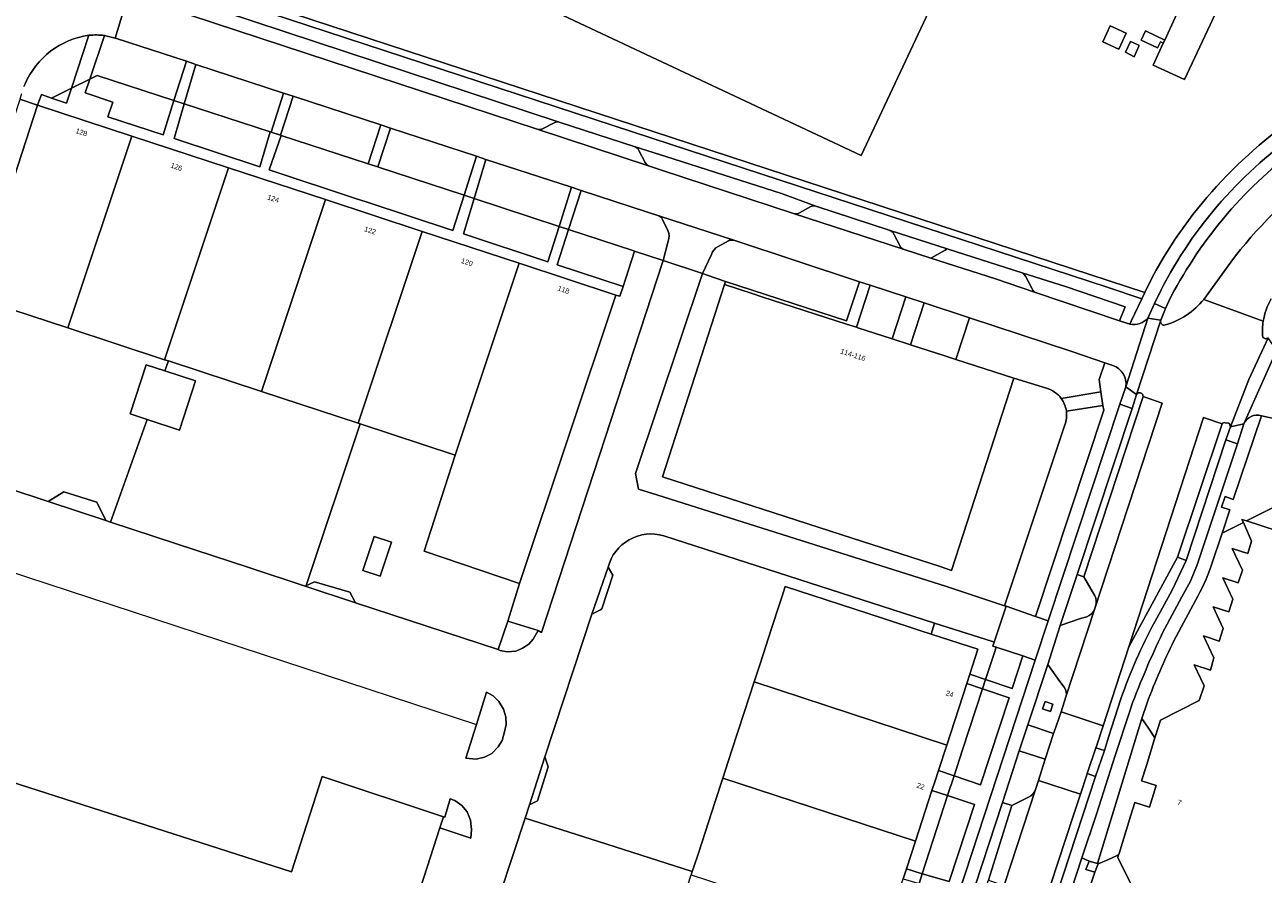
# Model space of a CAD drawing. Header units: metres. Extents: x 151448 to 154749, y 463108 to 465296.
# Tile 142 of 256: x 152524 to 152706, y 464551 to 464676. Entities that reach past the tile are written whole.
import ezdxf
from ezdxf.enums import TextEntityAlignment as Align

# ---------------------------------------------------------------- set-up
doc = ezdxf.new("R2010")
doc.units = ezdxf.units.M
for name, color, linetype, lineweight in [('B-PV-GR-BEPLANTING_CULTUUR_BODEMBEDEKKER-GV', 253, 'Continuous', 9), ('B-PV-GR-GROENVOORZIENING-GV', 253, 'Continuous', 9), ('B-PV-GR-HAAG-GV', 253, 'Continuous', 9), ('B-PV-IE-TERREINAFSCHEIDING_KUNSTMATIG_HEKWERK-G', 253, 'Continuous', 9), ('B-PV-OG-BEBOUWING-GV', 1, 'Continuous', 9), ('B-PV-OG-BEBOUWING-T18', 2, 'Continuous', 9), ('B-PV-OG-TERREIN_BEGROEID-GV', 253, 'Continuous', 9), ('B-PV-OG-TERREIN_ERF-GV', 253, 'Continuous', 9), ('B-PV-VH-GESLOTENVERHARDING_ASFALT-GV', 253, 'Continuous', 9), ('B-PV-VH-GESLOTENVERHARDING_BETON-GV', 253, 'Continuous', 9), ('B-PV-VH-HALFVERHARDING_GRASBETONSTEEN-GV', 253, 'Continuous', 9), ('B-PV-VH-OPENVERHARDING_BETONSTRAATSTEEN-GV', 253, 'Continuous', 9), ('B-PV-VH-OPENVERHARDING_STRAATBAKSTEEN-GV', 253, 'Continuous', 9), ('B-PV-VH-OPENVERHARDING_TEGEL-GV', 253, 'Continuous', 9)]:
    doc.layers.add(name, color=color, linetype=linetype, lineweight=lineweight)
doc.styles.add('Drong', font='txt', dxfattribs={"height": 1.8})

msp = doc.modelspace()

# ---------------------------------------------------------------- linework, layer by layer
at = {"layer": 'B-PV-GR-BEPLANTING_CULTUUR_BODEMBEDEKKER-GV', "flags": 128}
for points in [[(152624.637, 464642.314), (152623.278, 464639.489), (152623.98, 464639.249), (152626.689, 464638.323), (152644.412, 464632.562), (152646.33, 464638.309), (152627.879, 464644.375)], [(152627.093, 464644.294), (152625.579, 464643.472)]]:
    msp.add_lwpolyline(points, dxfattribs=at)
at = {"layer": 'B-PV-GR-BEPLANTING_CULTUUR_BODEMBEDEKKER-GV'}
for points in [[(152627.879, 464644.375, 0.2072758), (152627.093, 464644.294)], [(152625.579, 464643.472, 0.2086174), (152624.637, 464642.314)]]:
    msp.add_lwpolyline(points, format="xyb", dxfattribs=at)
at = {"layer": 'B-PV-GR-BEPLANTING_CULTUUR_BODEMBEDEKKER-GV', "flags": 128}
for points in [[(152670.287, 464583.461), (152666.381, 464584.705), (152666.031, 464583.637), (152664.832, 464579.982), (152668.716, 464578.663)], [(152664.376, 464578.593), (152661.451, 464569.675), (152660.209, 464565.86), (152664.096, 464564.541), (152668.279, 464577.278)], [(152655.535, 464551.503), (152659.468, 464550.336), (152663.176, 464561.663), (152659.263, 464562.955)]]:
    msp.add_lwpolyline(points, close=True, dxfattribs=at)
at = {"layer": 'B-PV-GR-GROENVOORZIENING-GV', "flags": 128}
for points in [[(152506.548, 464614.338), (152507.65, 464612.44), (152508.713, 464612.037), (152508.761, 464612.182), (152516.531, 464636.003), (152525.758, 464664.2), (152523.17, 464665.068), (152523.114, 464664.874)], [(152674.707, 464576.38), (152673.565, 464576.769), (152673.159, 464575.691), (152674.342, 464575.279)], [(152680.876, 464551.72), (152681.345, 464552.959), (152681.261, 464552.985), (152680.037, 464553.36), (152679.531, 464552.111)]]:
    msp.add_lwpolyline(points, close=True, dxfattribs=at)
at = {"layer": 'B-PV-GR-HAAG-GV', "flags": 128}
msp.add_lwpolyline([(152508.761, 464612.182), (152516.531, 464636.003), (152525.758, 464664.2), (152523.17, 464665.068), (152523.114, 464664.874), (152506.548, 464614.338), (152507.65, 464612.44), (152508.713, 464612.037)], close=True, dxfattribs=at)
at = {"layer": 'B-PV-IE-TERREINAFSCHEIDING_KUNSTMATIG_HEKWERK-G', "flags": 128}
for points in [[(152544.425, 464625.245), (152544.944, 464626.685)], [(152536.431, 464603.07), (152541.847, 464618.094)], [(152565.03, 464593.652), (152565.155, 464593.752), (152573.094, 464617.453)], [(152527.299, 464606.077), (152529.607, 464607.49), (152534.459, 464605.986), (152535.776, 464603.286)], [(152505.171, 464601.234), (152590.119, 464573.378)], [(152609.445, 464596.428), (152610.165, 464595.293), (152608.551, 464590.314), (152608.347, 464590.207), (152608.212, 464590.136), (152607.079, 464589.54)], [(152565.03, 464593.652), (152566.369, 464594.317), (152571.551, 464592.765), (152572.415, 464591.221)], [(152593.345, 464584.368), (152594.722, 464588.513)], [(152600.186, 464568.649), (152600.67, 464567.175), (152599.084, 464562.188), (152597.898, 464561.579)], [(152597.299, 464559.645), (152608.049, 464556.204)], [(152608.049, 464556.204), (152621.802, 464551.802)]]:
    msp.add_lwpolyline(points, dxfattribs=at)
at = {"layer": 'B-PV-OG-BEBOUWING-GV', "flags": 128}
for points in [[(152525.758, 464664.2), (152516.531, 464636.003), (152530.177, 464631.528), (152539.577, 464659.665)], [(152530.177, 464631.528), (152544.383, 464626.869), (152553.782, 464655.004), (152539.577, 464659.665)], [(152544.944, 464626.685), (152558.589, 464622.21), (152567.987, 464650.342), (152553.782, 464655.004), (152544.383, 464626.869)], [(152572.795, 464617.551), (152582.192, 464645.681), (152567.987, 464650.342), (152558.589, 464622.21)], [(152573.094, 464617.453), (152587.003, 464612.892), (152596.397, 464641.019), (152582.192, 464645.681), (152572.795, 464617.551)], [(152596.474, 464594.068), (152610.602, 464636.358), (152596.397, 464641.019), (152587.003, 464612.892), (152582.446, 464598.803)], [(152653.789, 464629.059), (152651.12, 464629.923), (152646.084, 464631.553), (152645.869, 464631.623), (152644.428, 464632.089), (152632.012, 464636.106), (152630.56, 464636.575), (152626.536, 464637.877), (152617.42, 464609.703), (152645.257, 464600.696), (152658.142, 464596.528), (152659.85, 464595.975), (152668.966, 464624.149), (152660.47, 464626.898), (152660.326, 464626.945), (152658.827, 464627.429)], [(152544.425, 464625.245), (152541.704, 464626.133), (152539.345, 464618.912), (152541.847, 464618.094), (152546.578, 464616.548), (152548.939, 464623.772)], [(152575.112, 464600.955), (152573.469, 464595.947), (152576.034, 464595.105), (152577.677, 464600.113)], [(152662.518, 464580.768), (152663.702, 464584.401), (152656.822, 464586.643), (152655.163, 464587.183), (152649.682, 464588.969), (152635.427, 464593.614), (152634.967, 464592.203), (152634.581, 464591.018), (152633.416, 464587.444), (152631.738, 464582.293), (152630.87, 464579.63), (152659.128, 464570.365), (152662.063, 464579.373)], [(152488.195, 464549.443), (152486.932, 464545.587), (152570.938, 464517.921), (152571.671, 464517.68), (152572.128, 464519.095), (152584.761, 464558.246), (152585.281, 464559.858), (152567.508, 464565.739), (152562.994, 464551.749), (152513.759, 464567.555), (152518.501, 464581.723), (152507.786, 464585.309), (152500.721, 464587.674), (152489.3, 464552.815), (152489.195, 464552.494), (152488.21, 464549.489)], [(152656.961, 464563.715), (152657.412, 464565.1), (152657.914, 464566.638), (152659.128, 464570.365), (152630.87, 464579.63), (152629.406, 464575.138), (152627.552, 464569.446), (152626.274, 464565.526), (152654.532, 464556.26)], [(152652.739, 464550.76), (152653.207, 464552.193), (152654.532, 464556.26), (152626.274, 464565.526), (152625.15, 464562.076), (152622.689, 464554.523), (152621.978, 464552.342), (152621.802, 464551.802), (152621.652, 464551.342), (152649.91, 464542.076)]]:
    msp.add_lwpolyline(points, close=True, dxfattribs=at)
msp.add_lwpolyline([(152732.779, 464593.557), (152703.12, 464603.229), (152702.438, 464603.452), (152702.643, 464602.991), (152703.848, 464600.283), (152703.286, 464598.445), (152701.014, 464599.164), (152702.513, 464596.03), (152701.875, 464594.138), (152699.616, 464594.901), (152701.099, 464591.747), (152700.493, 464589.887), (152698.192, 464590.62), (152699.666, 464587.463), (152699.11, 464585.6), (152696.778, 464586.362), (152698.318, 464583.141), (152697.811, 464581.33), (152695.445, 464582.108), (152696.908, 464579.061), (152696.145, 464576.886), (152690.481, 464574.002), (152689.767, 464571.704), (152689.673, 464571.4), (152688.572, 464567.859), (152688.463, 464567.509), (152687.721, 464565.122), (152689.87, 464564.455), (152688.876, 464561.256), (152686.727, 464561.923), (152686.148, 464560.061), (152685.654, 464558.471), (152684.358, 464554.301), (152684.297, 464554.105), (152684.219, 464553.853), (152688.031, 464546.158)], dxfattribs=at)
at = {"layer": 'B-PV-OG-TERREIN_BEGROEID-GV', "flags": 128}
for points in [[(152623.958, 464706.1), (152661.459, 464688.506), (152646.593, 464656.82), (152602.877, 464677.33), (152616.453, 464706.267), (152614.442, 464706.612), (152610.298, 464707.096), (152609.667, 464707.092), (152605.385, 464707.506)], [(152619.112, 464705.81), (152616.453, 464706.267), (152602.877, 464677.33), (152646.593, 464656.82), (152661.459, 464688.506), (152623.958, 464706.1)], [(152533.587, 464691.526), (152535.576, 464691.459), (152540.299, 464684.12), (152618.542, 464658.489), (152682.652, 464637.488), (152687.76, 464635.809), (152688.194, 464636.719), (152682.964, 464638.438), (152540.948, 464684.96), (152536.133, 464692.441), (152533.688, 464692.523)], [(152533.688, 464692.523), (152536.133, 464692.441), (152540.948, 464684.96), (152682.964, 464638.438), (152688.194, 464636.719), (152689.3, 464639.039)], [(152602.265, 464661.715), (152539.677, 464682.363), (152539.135, 464680.664)], [(152700.756, 464682.355), (152694.008, 464667.936), (152689.396, 464670.053), (152690.885, 464673.264), (152690.476, 464673.473), (152690.044, 464672.604), (152687.643, 464673.709), (152688.287, 464675.071), (152691.099, 464673.727), (152692.889, 464677.588)], [(152541.426, 464679.609), (152599.064, 464660.659)], [(152530.718, 464666.665), (152533.282, 464674.439)], [(152523.396, 464665.848), (152523.17, 464665.068), (152525.758, 464664.2), (152526.314, 464665.738), (152527.813, 464665.221), (152530.718, 464666.665)], [(152599.847, 464660.728), (152601.632, 464661.641)], [(152639.932, 464649.38), (152634.885, 464651.218), (152617.933, 464656.648), (152613.42, 464658.094)], [(152613.956, 464657.556), (152614.897, 464655.773)], [(152615.386, 464655.31), (152617.284, 464654.684), (152636.644, 464648.299)], [(152616.868, 464647.958), (152615.241, 464648.49), (152605.482, 464651.683), (152603.636, 464645.967), (152613.219, 464642.812), (152613.344, 464642.771), (152617.519, 464641.396), (152618.276, 464644.273)], [(152637.528, 464648.392), (152639.184, 464649.344)], [(152618.219, 464645.797), (152617.429, 464647.436)], [(152652.714, 464643.075), (152656.78, 464641.769), (152657.136, 464641.951), (152657.226, 464641.997), (152658.882, 464642.949), (152659.199, 464643.131), (152650.805, 464645.814)], [(152651.352, 464645.29), (152652.278, 464643.516)], [(152696.853, 464635.714), (152700.794, 464641.174)], [(152692.024, 464636.102), (152691.219, 464634.376), (152690.543, 464632.646), (152690.505, 464632.53)], [(152743.921, 464606.284), (152743.885, 464606.296), (152710.566, 464617.221), (152707.545, 464618.128), (152705.294, 464618.663), (152701.145, 464606.388), (152699.963, 464606.797), (152699.455, 464605.234), (152700.65, 464604.868), (152699.512, 464601.424)], [(152699.512, 464601.424), (152702.643, 464602.991), (152702.438, 464603.452), (152703.12, 464603.229), (152714.551, 464608.949), (152739.78, 464601.175), (152744.475, 464599.706), (152744.488, 464599.702), (152745.102, 464601.621), (152745.497, 464602.853)], [(152692.981, 464597.921), (152685.839, 464584.751), (152682.075, 464573.163), (152681.097, 464570.212), (152680.999, 464569.957), (152682.271, 464569.549), (152682.841, 464571.543), (152684.681, 464577.117)], [(152689.641, 464588.42), (152692.185, 464593.088), (152694.235, 464597.431), (152692.981, 464597.921)], [(152672.577, 464565.183), (152673.521, 464568.131), (152673.558, 464568.313), (152669.768, 464569.519), (152667.305, 464561.95), (152668.694, 464561.478), (152671.134, 464562.724)], [(152672.134, 464563.822), (152672.139, 464563.839), (152672.577, 464565.183)]]:
    msp.add_lwpolyline(points, dxfattribs=at)
for points in [[(152682.035, 464673.469), (152683.107, 464675.812), (152685.43, 464674.756), (152684.397, 464672.423)], [(152533.416, 464668.006), (152534.503, 464668.547), (152545.758, 464664.878), (152547.584, 464670.626), (152537.342, 464673.977), (152537.113, 464674.033), (152535.562, 464674.408)], [(152687.322, 464672.851), (152686.637, 464671.299), (152685.373, 464671.947), (152686.061, 464673.548), (152687.287, 464672.971)], [(152560.005, 464660.234), (152561.838, 464665.962), (152548.974, 464670.171), (152547.268, 464664.386), (152559.88, 464660.275)], [(152574.248, 464655.592), (152576.081, 464661.154), (152576.125, 464661.288), (152563.252, 464665.5), (152561.38, 464659.786), (152561.505, 464659.745), (152574.123, 464655.633)], [(152590.142, 464656.702), (152577.544, 464660.824), (152575.657, 464655.133), (152575.782, 464655.092), (152588.195, 464651.046), (152588.32, 464651.005)], [(152602.253, 464646.423), (152604.063, 464652.147), (152591.528, 464656.249), (152589.805, 464650.521)], [(152670.34, 464639.57), (152670.44, 464639.431), (152670.665, 464639.119), (152671.591, 464637.345), (152671.771, 464637.088), (152671.982, 464636.787), (152684.477, 464632.554), (152685.297, 464634.634), (152676.533, 464637.59)]]:
    msp.add_lwpolyline(points, close=True, dxfattribs=at)
at = {"layer": 'B-PV-OG-TERREIN_BEGROEID-GV'}
for points in [[(152533.282, 464674.439, 0.2633192), (152523.911, 464667.301)], [(152523.911, 464667.301, 0.0084771), (152523.754, 464666.915)], [(152689.3, 464639.039, -0.1287599), (152712.846, 464664.095)], [(152599.064, 464660.659, 0.1801409), (152599.847, 464660.728)], [(152601.632, 464661.641, -0.1831523), (152602.265, 464661.715)], [(152613.42, 464658.094, -0.1731876), (152613.956, 464657.556)], [(152711.135, 464658.323, 0.1133291), (152692.024, 464636.102)], [(152614.897, 464655.773, 0.1869502), (152615.386, 464655.31)], [(152700.794, 464641.174, -0.0685593), (152714.04, 464654.416)], [(152617.429, 464647.436, 0.1966537), (152616.868, 464647.958)], [(152636.644, 464648.299, 0.2071017), (152637.528, 464648.392)], [(152639.184, 464649.344, -0.1391015), (152639.932, 464649.38)], [(152618.276, 464644.273, 0.1949038), (152618.219, 464645.797)], [(152650.805, 464645.814, -0.1839158), (152651.352, 464645.29)], [(152652.278, 464643.516, 0.1698861), (152652.714, 464643.075)], [(152691.154, 464631.962, 0.1533274), (152696.853, 464635.714)], [(152706.713, 464635.795, 0.0887645), (152705.557, 464632.502)], [(152690.505, 464632.53, 0.5769703), (152691.154, 464631.962)], [(152705.557, 464632.502, 0.0549968), (152705.449, 464630.32)], [(152705.449, 464630.32, 0.5527106), (152706.287, 464630.075)], [(152684.681, 464577.117, -0.0412446), (152689.641, 464588.42)], [(152671.134, 464562.724, 0.2116137), (152672.134, 464563.822)]]:
    msp.add_lwpolyline(points, format="xyb", dxfattribs=at)
at = {"layer": 'B-PV-OG-TERREIN_ERF-GV', "flags": 128}
for points in [[(152690.885, 464673.264), (152691.099, 464673.727), (152688.287, 464675.071), (152687.643, 464673.709), (152690.044, 464672.604), (152690.476, 464673.473)], [(152610.602, 464636.358), (152611.173, 464636.171), (152611.641, 464637.597), (152601.963, 464640.786), (152603.636, 464645.967), (152602.253, 464646.423), (152600.612, 464641.232), (152588.237, 464645.309), (152589.805, 464650.521), (152588.32, 464651.005), (152586.664, 464645.828), (152573.96, 464650.014), (152572.562, 464650.475), (152559.716, 464654.708), (152561.505, 464659.745), (152561.38, 464659.786), (152560.005, 464660.234), (152559.88, 464660.275), (152558.378, 464655.149), (152545.77, 464659.304), (152547.268, 464664.386), (152545.758, 464664.878), (152544.156, 464659.835), (152536.077, 464662.498), (152536.78, 464664.641), (152532.739, 464665.986), (152533.416, 464668.006), (152530.718, 464666.665), (152529.994, 464664.47), (152527.813, 464665.221), (152526.314, 464665.738), (152525.758, 464664.2), (152539.577, 464659.665), (152553.782, 464655.004), (152567.987, 464650.342), (152582.192, 464645.681), (152596.397, 464641.019)], [(152545.758, 464664.878), (152534.503, 464668.547), (152533.416, 464668.006), (152532.739, 464665.986), (152536.78, 464664.641), (152536.077, 464662.498), (152544.156, 464659.835)], [(152527.813, 464665.221), (152529.994, 464664.47), (152530.718, 464666.665)], [(152559.88, 464660.275), (152547.268, 464664.386), (152545.77, 464659.304), (152558.378, 464655.149)], [(152574.248, 464655.592), (152574.123, 464655.633), (152561.505, 464659.745), (152559.716, 464654.708), (152572.562, 464650.475), (152573.96, 464650.014), (152586.664, 464645.828), (152588.32, 464651.005), (152588.195, 464651.046), (152575.782, 464655.092), (152575.657, 464655.133)], [(152589.805, 464650.521), (152588.237, 464645.309), (152600.612, 464641.232), (152602.253, 464646.423)], [(152603.636, 464645.967), (152601.963, 464640.786), (152611.641, 464637.597), (152613.344, 464642.771), (152613.219, 464642.812)], [(152596.474, 464594.068), (152594.722, 464588.513), (152599.168, 464587.155), (152599.692, 464586.861), (152617.519, 464641.396), (152613.344, 464642.771), (152611.641, 464637.597), (152611.173, 464636.171), (152610.602, 464636.358)], [(152645.869, 464631.623), (152647.898, 464637.793), (152646.33, 464638.309), (152644.412, 464632.562), (152626.689, 464638.323), (152626.536, 464637.877), (152630.56, 464636.575), (152632.012, 464636.106), (152644.428, 464632.089)], [(152535.776, 464603.286), (152536.431, 464603.07), (152541.847, 464618.094), (152539.345, 464618.912), (152541.704, 464626.133), (152544.425, 464625.245), (152544.944, 464626.685), (152544.383, 464626.869), (152530.177, 464631.528), (152516.531, 464636.003), (152508.761, 464612.182), (152527.299, 464606.077), (152529.607, 464607.49), (152534.459, 464605.986)], [(152565.03, 464593.652), (152565.155, 464593.752), (152573.094, 464617.453), (152572.795, 464617.551), (152558.589, 464622.21), (152544.944, 464626.685), (152544.425, 464625.245), (152548.939, 464623.772), (152546.578, 464616.548), (152541.847, 464618.094), (152536.431, 464603.07), (152546.117, 464599.88), (152556.755, 464596.378)], [(152573.094, 464617.453), (152565.155, 464593.752), (152565.03, 464593.652), (152566.369, 464594.317), (152571.551, 464592.765), (152572.415, 464591.221), (152593.345, 464584.368), (152594.722, 464588.513), (152596.474, 464594.068), (152582.446, 464598.803), (152587.003, 464612.892)], [(152741.594, 464590.655), (152744.488, 464599.702), (152744.475, 464599.706), (152739.78, 464601.175), (152714.551, 464608.949), (152703.12, 464603.229), (152732.779, 464593.557), (152735.884, 464595.068), (152735.178, 464592.726)], [(152535.776, 464603.286), (152534.459, 464605.986), (152529.607, 464607.49), (152527.299, 464606.077)], [(152575.112, 464600.955), (152577.677, 464600.113), (152576.034, 464595.105), (152573.469, 464595.947)], [(152609.445, 464596.428), (152607.079, 464589.54), (152608.212, 464590.136), (152608.347, 464590.207), (152608.551, 464590.314), (152610.165, 464595.293)], [(152565.03, 464593.652), (152572.415, 464591.221), (152571.551, 464592.765), (152566.369, 464594.317)], [(152594.722, 464588.513), (152593.345, 464584.368), (152593.603, 464584.245), (152594.643, 464584.018), (152595.907, 464584.133), (152596.914, 464584.55), (152597.82, 464585.146), (152598.466, 464585.883), (152599.168, 464587.155)], [(152662.518, 464580.768), (152664.832, 464579.982), (152666.031, 464583.637), (152666.381, 464584.705), (152665.892, 464584.861), (152666.067, 464585.458), (152665.82, 464585.537), (152657.345, 464588.256), (152656.822, 464586.643), (152663.702, 464584.401)], [(152664.832, 464579.982), (152662.518, 464580.768), (152662.063, 464579.373), (152664.376, 464578.593)], [(152657.914, 464566.638), (152660.209, 464565.86), (152661.451, 464569.675), (152664.376, 464578.593), (152662.063, 464579.373), (152659.128, 464570.365)], [(152592.576, 464577.559), (152593.432, 464576.736), (152594.109, 464575.614), (152594.426, 464574.5), (152594.495, 464573.369), (152594.274, 464572.284), (152593.926, 464571.044), (152593.342, 464570.091), (152592.378, 464569.149), (152591.325, 464568.61), (152590.08, 464568.278), (152588.572, 464568.459), (152590.119, 464573.378), (152591.607, 464578.107)], [(152592.576, 464577.559), (152591.607, 464578.107), (152590.119, 464573.378), (152588.572, 464568.459), (152590.08, 464568.278), (152591.325, 464568.61), (152592.378, 464569.149), (152593.342, 464570.091), (152593.926, 464571.044), (152594.274, 464572.284), (152594.495, 464573.369), (152594.426, 464574.5), (152594.109, 464575.614), (152593.432, 464576.736)], [(152687.746, 464574.261), (152681.261, 464552.985), (152681.345, 464552.959), (152682.741, 464553.543), (152684.106, 464554.189), (152684.358, 464554.301), (152685.654, 464558.471), (152686.148, 464560.061), (152686.727, 464561.923), (152688.876, 464561.256), (152689.87, 464564.455), (152687.721, 464565.122), (152688.463, 464567.509), (152688.572, 464567.859), (152689.673, 464571.4), (152688.743, 464572.858)], [(152600.186, 464568.649), (152597.898, 464561.579), (152599.084, 464562.188), (152600.67, 464567.175)], [(152660.209, 464565.86), (152657.914, 464566.638), (152657.412, 464565.1), (152656.961, 464563.715), (152659.263, 464562.955)], [(152585.281, 464559.858), (152584.761, 464558.246), (152589.301, 464556.728), (152589.398, 464557.963), (152589.257, 464559.338), (152588.754, 464560.591), (152588.006, 464561.482), (152586.952, 464562.214), (152586.255, 464562.456), (152585.492, 464559.797)], [(152653.207, 464552.193), (152655.535, 464551.503), (152659.263, 464562.955), (152656.961, 464563.715), (152654.532, 464556.26)], [(152597.299, 464559.645), (152587.918, 464531.397), (152583.032, 464516.682), (152607.906, 464509.157), (152612.46, 464523.131), (152617.076, 464537.3), (152621.652, 464551.342), (152621.802, 464551.802), (152608.049, 464556.204)], [(152652.739, 464550.76), (152655.069, 464550.07), (152655.535, 464551.503), (152653.207, 464552.193)]]:
    msp.add_lwpolyline(points, close=True, dxfattribs=at)
for points in [[(152617.606, 464601.038), (152657.345, 464588.256), (152665.82, 464585.537), (152666.067, 464585.458), (152667.833, 464590.733), (152667.622, 464590.802), (152659.08, 464593.601), (152616.576, 464607.034), (152613.907, 464607.88), (152613.468, 464610.182), (152623.278, 464639.489), (152617.519, 464641.396), (152599.692, 464586.861), (152599.168, 464587.155), (152598.466, 464585.883), (152597.82, 464585.146), (152596.914, 464584.55), (152595.907, 464584.133), (152594.643, 464584.018), (152593.603, 464584.245), (152593.345, 464584.368)], [(152673.738, 464622.717), (152668.966, 464624.149), (152659.85, 464595.975), (152658.142, 464596.528), (152645.257, 464600.696), (152617.42, 464609.703), (152626.536, 464637.877), (152626.689, 464638.323), (152623.98, 464639.249), (152623.278, 464639.489), (152613.468, 464610.182), (152613.907, 464607.88), (152616.576, 464607.034), (152659.08, 464593.601), (152667.622, 464590.802), (152676.456, 464617.32)], [(152681.755, 464622.168), (152681.498, 464623.989), (152682.343, 464626.426), (152677.497, 464628.063), (152662.476, 464633.001), (152660.47, 464626.898), (152668.966, 464624.149), (152673.738, 464622.717)], [(152676.672, 464619.346), (152682.041, 464620.174), (152681.755, 464622.168), (152675.922, 464621.185)], [(152675.922, 464621.185), (152681.755, 464622.168)], [(152676.456, 464617.32), (152667.622, 464590.802), (152667.833, 464590.733), (152672.144, 464589.222), (152682.161, 464619.454), (152682.041, 464620.174)], [(152682.041, 464620.174), (152676.672, 464619.346)], [(152593.345, 464584.368), (152572.415, 464591.221), (152565.03, 464593.652), (152556.755, 464596.378), (152546.117, 464599.88), (152536.431, 464603.07), (152535.776, 464603.286), (152527.299, 464606.077), (152508.761, 464612.182)], [(152688.534, 464576.567), (152687.746, 464574.261), (152688.743, 464572.858), (152689.673, 464571.4), (152689.767, 464571.704), (152690.481, 464574.002), (152696.145, 464576.886), (152696.908, 464579.061), (152695.445, 464582.108), (152697.811, 464581.33), (152698.318, 464583.141), (152696.778, 464586.362), (152699.11, 464585.6), (152699.666, 464587.463), (152698.192, 464590.62), (152700.493, 464589.887), (152701.099, 464591.747), (152699.616, 464594.901), (152701.875, 464594.138), (152702.513, 464596.03), (152701.014, 464599.164), (152703.286, 464598.445), (152703.848, 464600.283), (152702.643, 464602.991)], [(152702.643, 464602.991), (152699.512, 464601.424), (152697.928, 464596.628)], [(152656.822, 464586.643), (152657.345, 464588.256), (152617.606, 464601.038)], [(152587.918, 464531.397), (152597.299, 464559.645), (152597.898, 464561.579), (152600.186, 464568.649), (152607.079, 464589.54), (152609.445, 464596.428)], [(152609.445, 464596.428), (152610.165, 464595.293), (152608.551, 464590.314), (152608.347, 464590.207), (152608.212, 464590.136), (152607.079, 464589.54), (152600.186, 464568.649), (152600.67, 464567.175), (152599.084, 464562.188), (152597.898, 464561.579), (152597.299, 464559.645), (152608.049, 464556.204), (152621.802, 464551.802), (152621.978, 464552.342), (152622.689, 464554.523), (152625.15, 464562.076), (152626.274, 464565.526), (152627.552, 464569.446), (152629.406, 464575.138), (152630.87, 464579.63), (152631.738, 464582.293), (152633.416, 464587.444), (152634.581, 464591.018), (152634.967, 464592.203), (152635.427, 464593.614), (152649.682, 464588.969), (152655.163, 464587.183), (152656.822, 464586.643)], [(152695.62, 464591.57), (152692.464, 464585.645)], [(152513.759, 464567.555), (152562.994, 464551.749), (152567.508, 464565.739), (152585.281, 464559.858), (152585.492, 464559.797), (152586.255, 464562.456), (152586.952, 464562.214), (152588.006, 464561.482), (152588.754, 464560.591), (152589.257, 464559.338), (152589.398, 464557.963), (152589.301, 464556.728), (152584.761, 464558.246), (152572.128, 464519.095)], [(152688.031, 464546.158), (152684.219, 464553.853), (152684.297, 464554.105), (152684.358, 464554.301), (152684.106, 464554.189), (152682.741, 464553.543), (152681.345, 464552.959), (152680.876, 464551.72), (152675.251, 464534.623)]]:
    msp.add_lwpolyline(points, dxfattribs=at)
at = {"layer": 'B-PV-OG-TERREIN_ERF-GV'}
for points in [[(152675.922, 464621.185, 0.1663797), (152673.738, 464622.717)], [(152673.738, 464622.717, -0.1663797), (152675.922, 464621.185)], [(152676.672, 464619.346, 0.1230508), (152675.922, 464621.185)], [(152675.922, 464621.185, -0.1230508), (152676.672, 464619.346)], [(152676.456, 464617.32, 0.1254181), (152676.672, 464619.346)], [(152676.672, 464619.346, -0.1254181), (152676.456, 464617.32)], [(152609.445, 464596.428, -0.4271442), (152617.606, 464601.038)], [(152617.606, 464601.038, 0.4271442), (152609.445, 464596.428)], [(152697.928, 464596.628, -0.0431392), (152695.62, 464591.57)], [(152692.464, 464585.645, 0.0275299), (152688.534, 464576.567)]]:
    msp.add_lwpolyline(points, format="xyb", dxfattribs=at)
at = {"layer": 'B-PV-VH-GESLOTENVERHARDING_ASFALT-GV', "flags": 128}
for points in [[(152535.562, 464674.408), (152537.113, 464674.033), (152539.135, 464680.664)], [(152539.135, 464680.664), (152537.113, 464674.033), (152537.342, 464673.977), (152547.584, 464670.626), (152548.974, 464670.171), (152561.838, 464665.962), (152563.252, 464665.5), (152576.125, 464661.288), (152577.544, 464660.824), (152590.142, 464656.702), (152591.528, 464656.249), (152604.063, 464652.147), (152605.482, 464651.683), (152615.241, 464648.49), (152616.868, 464647.958), (152627.879, 464644.375), (152646.33, 464638.309), (152647.898, 464637.793), (152653.141, 464636.07), (152655.806, 464635.194), (152662.476, 464633.001), (152677.497, 464628.063), (152682.343, 464626.426), (152683.502, 464626.02)], [(152685.534, 464632.235), (152684.477, 464632.554), (152671.982, 464636.787), (152666.258, 464638.726), (152656.78, 464641.769), (152652.714, 464643.075), (152636.644, 464648.299), (152617.284, 464654.684), (152615.386, 464655.31), (152599.064, 464660.659), (152541.426, 464679.609)], [(152700.794, 464641.174), (152696.853, 464635.714), (152705.557, 464632.502)], [(152705.557, 464632.502), (152696.853, 464635.714)], [(152685.405, 464622.913), (152688.651, 464632.982)], [(152690.505, 464632.53), (152686.977, 464621.77)], [(152700.745, 464617.007), (152703.43, 464623.967), (152706.287, 464630.075)], [(152707.334, 464627.894), (152702.729, 464617.471)], [(152687.934, 464621.482), (152690.713, 464620.514), (152680.808, 464590.223), (152676.619, 464577.412), (152675.91, 464575.239), (152682.075, 464573.163), (152685.839, 464584.751), (152696.77, 464618.405), (152699.511, 464617.45)], [(152687.934, 464621.482), (152679.246, 464595.026), (152680.834, 464592.257)], [(152680.968, 464590.737), (152680.808, 464590.223), (152690.713, 464620.514), (152687.934, 464621.482)], [(152699.97, 464617.631), (152700.467, 464617.56)], [(152705.294, 464618.663), (152707.545, 464618.128), (152710.566, 464617.221), (152743.885, 464606.296), (152743.921, 464606.284), (152773.916, 464596.485), (152787.879, 464591.939), (152798.419, 464588.512), (152798.815, 464588.384), (152800.387, 464587.87), (152808.036, 464585.367), (152808.045, 464585.364), (152813.412, 464583.634), (152831.728, 464577.555), (152841.757, 464574.322), (152861.481, 464567.737), (152862.973, 464567.256), (152882.208, 464560.987)], [(152625.63, 464401.076), (152626.209, 464402.82), (152650.411, 464476.809), (152651.648, 464480.433), (152652.183, 464482.098), (152655.008, 464490.888), (152659.433, 464504.363), (152664.118, 464518.602), (152664.16, 464518.728), (152664.224, 464519.043), (152677.732, 464560.069), (152678.734, 464563.137), (152672.577, 464565.183), (152672.139, 464563.839), (152672.134, 464563.822), (152646.034, 464484.112), (152645.268, 464481.772), (152641.174, 464469.246), (152641.154, 464469.186), (152630.97, 464438.338), (152630.858, 464437.991), (152626.045, 464423.092)]]:
    msp.add_lwpolyline(points, dxfattribs=at)
at = {"layer": 'B-PV-VH-GESLOTENVERHARDING_ASFALT-GV'}
for points in [[(152523.911, 464667.301, -0.2633192), (152533.282, 464674.439)], [(152533.282, 464674.439, -0.0557034), (152535.562, 464674.408)], [(152523.754, 464666.915, -0.0084771), (152523.911, 464667.301)], [(152714.04, 464654.416, 0.0685593), (152700.794, 464641.174)], [(152696.853, 464635.714, -0.1533274), (152691.154, 464631.962)], [(152705.557, 464632.502, -0.0887645), (152706.713, 464635.795)], [(152685.993, 464632.1, -0.0410475), (152685.534, 464632.235)], [(152688.651, 464632.982, -0.2664855), (152685.993, 464632.1)], [(152691.154, 464631.962, -0.5769703), (152690.505, 464632.53)], [(152705.449, 464630.32, -0.0549968), (152705.557, 464632.502)], [(152706.287, 464630.075, -0.5527106), (152705.449, 464630.32)], [(152683.502, 464626.02, -0.3601009), (152685.405, 464622.913)], [(152686.977, 464621.77, -0.8107147), (152687.934, 464621.482)], [(152702.729, 464617.471, -0.3712379), (152705.294, 464618.663)], [(152699.511, 464617.45, -0.3722285), (152699.97, 464617.631)], [(152700.467, 464617.56, -0.2391641), (152700.745, 464617.007)], [(152680.834, 464592.257, -0.1947314), (152680.968, 464590.737)]]:
    msp.add_lwpolyline(points, format="xyb", dxfattribs=at)
at = {"layer": 'B-PV-VH-GESLOTENVERHARDING_ASFALT-GV', "flags": 128}
for points in [[(152707.505, 464628.282), (152706.287, 464630.075), (152703.43, 464623.967), (152700.745, 464617.007), (152702.729, 464617.471), (152707.334, 464627.894)], [(152685.839, 464584.751), (152692.981, 464597.921), (152699.511, 464617.45), (152696.77, 464618.405)], [(152700.745, 464617.007), (152700.085, 464615.112), (152701.792, 464614.529), (152702.729, 464617.471)], [(152675.91, 464575.239), (152674.896, 464572.302), (152674.803, 464572.043), (152673.558, 464568.313), (152673.521, 464568.131), (152672.577, 464565.183), (152678.734, 464563.137), (152679.692, 464566.018), (152679.704, 464566.186), (152680.999, 464569.957), (152681.097, 464570.212), (152682.075, 464573.163)]]:
    msp.add_lwpolyline(points, close=True, dxfattribs=at)
at = {"layer": 'B-PV-VH-GESLOTENVERHARDING_BETON-GV', "flags": 128}
for points in [[(152682.035, 464673.469), (152684.397, 464672.423), (152685.43, 464674.756), (152683.107, 464675.812)], [(152687.322, 464672.851), (152687.287, 464672.971), (152686.061, 464673.548), (152685.373, 464671.947), (152686.637, 464671.299)]]:
    msp.add_lwpolyline(points, close=True, dxfattribs=at)
at = {"layer": 'B-PV-VH-HALFVERHARDING_GRASBETONSTEEN-GV', "flags": 128}
msp.add_lwpolyline([(152692.194, 464681.872), (152694.382, 464680.808), (152693.079, 464677.997), (152692.889, 464677.588), (152691.099, 464673.727), (152690.885, 464673.264), (152689.396, 464670.053), (152694.008, 464667.936), (152700.756, 464682.355), (152699.116, 464683.122)], dxfattribs=at)
at = {"layer": 'B-PV-VH-OPENVERHARDING_BETONSTRAATSTEEN-GV'}
for points in [[(152599.847, 464660.728, -0.1801409), (152599.064, 464660.659)], [(152602.265, 464661.715, 0.1831523), (152601.632, 464661.641)], [(152711.325, 464660.634, 0.1240848), (152690.511, 464637.019)], [(152613.956, 464657.556, 0.1731876), (152613.42, 464658.094)], [(152692.024, 464636.102, -0.1133291), (152711.135, 464658.323)], [(152615.386, 464655.31, -0.1869502), (152614.897, 464655.773)], [(152616.868, 464647.958, -0.1966537), (152617.429, 464647.436)], [(152637.528, 464648.392, -0.2071017), (152636.644, 464648.299)], [(152639.932, 464649.38, 0.1391015), (152639.184, 464649.344)], [(152618.219, 464645.797, -0.1949038), (152618.276, 464644.273)], [(152627.093, 464644.294, -0.2072758), (152627.879, 464644.375)], [(152651.352, 464645.29, 0.1839158), (152650.805, 464645.814)], [(152624.637, 464642.314, -0.2086174), (152625.579, 464643.472)], [(152652.714, 464643.075, -0.1698861), (152652.278, 464643.516)], [(152680.808, 464590.223, -0.2035018), (152679.682, 464589.182)], [(152689.641, 464588.42, 0.0412446), (152684.681, 464577.117)], [(152686.448, 464576.681, -0.0244435), (152691.117, 464587.456)], [(152676.36, 464578.851, -0.2202851), (152676.619, 464577.412)], [(152672.134, 464563.822, -0.2116137), (152671.134, 464562.724)]]:
    msp.add_lwpolyline(points, format="xyb", dxfattribs=at)
at = {"layer": 'B-PV-VH-OPENVERHARDING_BETONSTRAATSTEEN-GV', "flags": 128}
for points in [[(152599.064, 464660.659), (152615.386, 464655.31)], [(152601.632, 464661.641), (152599.847, 464660.728)], [(152613.42, 464658.094), (152602.265, 464661.715)], [(152614.897, 464655.773), (152613.956, 464657.556)], [(152627.879, 464644.375), (152616.868, 464647.958)], [(152636.644, 464648.299), (152652.714, 464643.075)], [(152639.184, 464649.344), (152637.528, 464648.392)], [(152650.805, 464645.814), (152639.932, 464649.38)], [(152617.429, 464647.436), (152618.219, 464645.797)], [(152618.276, 464644.273), (152617.519, 464641.396), (152623.278, 464639.489), (152624.637, 464642.314)], [(152625.579, 464643.472), (152627.093, 464644.294)], [(152652.278, 464643.516), (152651.352, 464645.29)], [(152690.511, 464637.019), (152689.613, 464635.136), (152691.219, 464634.376), (152692.024, 464636.102)], [(152691.117, 464587.456), (152693.638, 464592.098), (152694.878, 464594.379), (152695.874, 464596.776), (152701.792, 464614.529), (152700.085, 464615.112), (152694.235, 464597.431), (152692.185, 464593.088), (152689.641, 464588.42)], [(152676.619, 464577.412), (152680.808, 464590.223)], [(152675.756, 464587.918), (152673.937, 464582.179), (152675.729, 464579.696), (152676.36, 464578.851)], [(152679.682, 464589.182), (152678.741, 464588.912), (152675.756, 464587.918)], [(152684.681, 464577.117), (152682.841, 464571.543), (152682.271, 464569.549), (152680.962, 464565.764), (152664.925, 464516.8), (152661.227, 464505.509), (152655.747, 464488.873), (152653.399, 464481.7), (152651.693, 464476.564), (152627.288, 464402.373), (152626.364, 464399.348), (152628.146, 464398.756), (152629.132, 464401.778)], [(152629.132, 464401.778), (152653.473, 464476.095), (152655.106, 464481.058), (152657.489, 464488.277), (152662.903, 464504.903), (152666.501, 464516.146), (152667.971, 464520.314), (152678.935, 464553.828), (152681.077, 464560.226), (152683.855, 464568.835), (152685.902, 464575.03), (152686.448, 464576.681)], [(152671.134, 464562.724), (152668.694, 464561.478), (152665.239, 464550.545), (152666.68, 464550.083), (152666.176, 464548.695), (152664.728, 464549.209), (152659.146, 464532.312), (152660.682, 464531.801), (152660.201, 464530.54), (152658.751, 464531.009), (152653.215, 464514.031), (152654.633, 464513.589), (152654.259, 464512.273), (152652.765, 464512.779), (152647.201, 464495.824), (152648.695, 464495.37), (152648.296, 464494.013), (152646.764, 464494.513), (152643.495, 464484.539)], [(152644.138, 464482.193), (152645.268, 464481.772), (152646.034, 464484.112), (152672.134, 464563.822)]]:
    msp.add_lwpolyline(points, dxfattribs=at)
for points in [[(152671.982, 464636.787), (152671.771, 464637.088), (152671.591, 464637.345), (152670.665, 464639.119), (152670.44, 464639.431), (152670.34, 464639.57), (152659.199, 464643.131), (152658.882, 464642.949), (152657.226, 464641.997), (152657.136, 464641.951), (152656.78, 464641.769), (152666.258, 464638.726)], [(152647.898, 464637.793), (152645.869, 464631.623), (152646.084, 464631.553), (152651.12, 464629.923), (152653.141, 464636.07)], [(152655.806, 464635.194), (152653.789, 464629.059), (152658.827, 464627.429), (152660.326, 464626.945), (152660.47, 464626.898), (152662.476, 464633.001)], [(152690.543, 464632.646), (152691.219, 464634.376), (152689.613, 464635.136), (152688.651, 464632.982)], [(152685.405, 464622.913), (152686.977, 464621.77), (152690.505, 464632.53), (152690.543, 464632.646), (152688.651, 464632.982)], [(152684.515, 464620.361), (152686.342, 464619.737), (152686.977, 464621.77), (152685.405, 464622.913)], [(152673.937, 464582.179), (152675.756, 464587.918), (152678.237, 464595.394), (152686.342, 464619.737), (152684.515, 464620.361), (152673.992, 464588.571), (152672.086, 464582.803), (152640.347, 464485.974), (152638.614, 464480.688), (152636.737, 464474.799), (152624.037, 464436.134), (152621.604, 464428.867), (152612.443, 464400.4), (152614.137, 464399.835), (152616.144, 464406.018), (152623.526, 464428.202), (152625.833, 464435.515), (152638.494, 464474.111), (152640.525, 464480.2), (152642.037, 464484.895), (152642.193, 464485.369), (152667.305, 464561.95), (152669.768, 464569.519), (152671.007, 464573.342)], [(152673.992, 464588.571), (152672.144, 464589.222), (152667.833, 464590.733), (152666.067, 464585.458), (152665.892, 464584.861), (152666.381, 464584.705), (152670.287, 464583.461), (152672.086, 464582.803)], [(152664.118, 464518.602), (152664.218, 464518.202), (152664.282, 464517.945), (152664.368, 464517.695), (152664.477, 464517.453), (152664.606, 464517.222), (152664.756, 464517.004), (152664.925, 464516.8), (152680.962, 464565.764), (152679.704, 464566.186), (152679.692, 464566.018), (152678.734, 464563.137), (152677.732, 464560.069), (152664.224, 464519.043), (152664.16, 464518.728)], [(152680.876, 464551.72), (152679.531, 464552.111), (152680.037, 464553.36), (152678.935, 464553.828), (152667.971, 464520.314), (152671.42, 464522.281), (152674.832, 464533.369), (152673.58, 464533.814), (152673.962, 464535.094), (152675.251, 464534.623)]]:
    msp.add_lwpolyline(points, close=True, dxfattribs=at)
at = {"layer": 'B-PV-VH-OPENVERHARDING_STRAATBAKSTEEN-GV', "flags": 128}
for points in [[(152680.834, 464592.257), (152679.246, 464595.026), (152678.237, 464595.394), (152675.756, 464587.918), (152678.741, 464588.912), (152679.682, 464589.182)], [(152680.808, 464590.223), (152680.968, 464590.737)], [(152676.36, 464578.851), (152675.729, 464579.696), (152673.937, 464582.179), (152671.007, 464573.342)], [(152671.007, 464573.342), (152674.803, 464572.043), (152674.896, 464572.302), (152675.91, 464575.239), (152676.619, 464577.412)]]:
    msp.add_lwpolyline(points, dxfattribs=at)
at = {"layer": 'B-PV-VH-OPENVERHARDING_STRAATBAKSTEEN-GV'}
for points in [[(152680.968, 464590.737, 0.1947314), (152680.834, 464592.257)], [(152679.682, 464589.182, 0.2035018), (152680.808, 464590.223)], [(152676.619, 464577.412, 0.2202851), (152676.36, 464578.851)]]:
    msp.add_lwpolyline(points, format="xyb", dxfattribs=at)
at = {"layer": 'B-PV-VH-OPENVERHARDING_STRAATBAKSTEEN-GV', "flags": 128}
msp.add_lwpolyline([(152674.707, 464576.38), (152674.342, 464575.279), (152673.159, 464575.691), (152673.565, 464576.769)], close=True, dxfattribs=at)
at = {"layer": 'B-PV-VH-OPENVERHARDING_TEGEL-GV', "flags": 128}
for points in [[(152685.993, 464632.1), (152686.184, 464632.502), (152687.76, 464635.809), (152682.652, 464637.488), (152618.542, 464658.489), (152540.299, 464684.12), (152535.576, 464691.459), (152533.587, 464691.526)], [(152539.135, 464680.664), (152539.677, 464682.363), (152602.265, 464661.715), (152613.42, 464658.094), (152617.933, 464656.648), (152634.885, 464651.218), (152639.932, 464649.38), (152650.805, 464645.814), (152659.199, 464643.131), (152670.34, 464639.57), (152676.533, 464637.59), (152685.297, 464634.634), (152684.477, 464632.554), (152685.534, 464632.235)], [(152533.282, 464674.439), (152530.718, 464666.665), (152533.416, 464668.006)], [(152533.416, 464668.006), (152535.562, 464674.408)], [(152689.3, 464639.039), (152688.194, 464636.719), (152687.76, 464635.809), (152686.184, 464632.502), (152685.993, 464632.1)], [(152688.651, 464632.982), (152689.613, 464635.136), (152690.511, 464637.019)], [(152683.502, 464626.02), (152682.343, 464626.426), (152681.498, 464623.989), (152681.755, 464622.168), (152682.041, 464620.174), (152682.161, 464619.454), (152672.144, 464589.222)], [(152672.144, 464589.222), (152673.992, 464588.571), (152684.515, 464620.361), (152685.405, 464622.913)], [(152686.977, 464621.77), (152686.342, 464619.737), (152678.237, 464595.394), (152679.246, 464595.026), (152687.934, 464621.482)], [(152702.729, 464617.471), (152701.792, 464614.529), (152695.874, 464596.776), (152694.878, 464594.379), (152693.638, 464592.098), (152691.117, 464587.456)], [(152699.511, 464617.45), (152692.981, 464597.921), (152694.235, 464597.431), (152700.085, 464615.112)], [(152699.512, 464601.424), (152700.65, 464604.868), (152699.455, 464605.234), (152699.963, 464606.797), (152701.145, 464606.388), (152705.294, 464618.663)], [(152700.467, 464617.56), (152699.97, 464617.631)], [(152700.085, 464615.112), (152700.745, 464617.007)], [(152697.928, 464596.628), (152699.512, 464601.424)], [(152692.464, 464585.645), (152695.62, 464591.57)], [(152640.347, 464485.974), (152672.086, 464582.803), (152670.287, 464583.461), (152668.716, 464578.663), (152664.832, 464579.982), (152664.376, 464578.593), (152668.279, 464577.278), (152664.096, 464564.541), (152660.209, 464565.86), (152659.263, 464562.955), (152663.176, 464561.663), (152659.468, 464550.336), (152655.535, 464551.503), (152655.069, 464550.07)], [(152686.448, 464576.681), (152685.902, 464575.03), (152683.855, 464568.835), (152681.077, 464560.226), (152678.935, 464553.828), (152680.037, 464553.36), (152681.261, 464552.985), (152687.746, 464574.261), (152688.534, 464576.567)]]:
    msp.add_lwpolyline(points, dxfattribs=at)
at = {"layer": 'B-PV-VH-OPENVERHARDING_TEGEL-GV'}
for points in [[(152535.562, 464674.408, 0.0557034), (152533.282, 464674.439)], [(152712.846, 464664.095, 0.1287599), (152689.3, 464639.039)], [(152690.511, 464637.019, -0.1240848), (152711.325, 464660.634)], [(152685.534, 464632.235, 0.0410475), (152685.993, 464632.1)], [(152685.993, 464632.1, 0.2664855), (152688.651, 464632.982)], [(152685.405, 464622.913, 0.3601009), (152683.502, 464626.02)], [(152687.934, 464621.482, 0.8107147), (152686.977, 464621.77)], [(152705.294, 464618.663, 0.3712379), (152702.729, 464617.471)], [(152699.97, 464617.631, 0.3722285), (152699.511, 464617.45)], [(152700.745, 464617.007, 0.2391641), (152700.467, 464617.56)], [(152695.62, 464591.57, 0.0431392), (152697.928, 464596.628)], [(152691.117, 464587.456, 0.0244435), (152686.448, 464576.681)], [(152688.534, 464576.567, -0.0275299), (152692.464, 464585.645)]]:
    msp.add_lwpolyline(points, format="xyb", dxfattribs=at)
at = {"layer": 'B-PV-VH-OPENVERHARDING_TEGEL-GV', "flags": 128}
for points in [[(152545.758, 464664.878), (152547.268, 464664.386), (152548.974, 464670.171), (152547.584, 464670.626)], [(152560.005, 464660.234), (152561.38, 464659.786), (152563.252, 464665.5), (152561.838, 464665.962)], [(152575.657, 464655.133), (152577.544, 464660.824), (152576.125, 464661.288), (152576.081, 464661.154), (152574.248, 464655.592)], [(152589.805, 464650.521), (152591.528, 464656.249), (152590.142, 464656.702), (152588.32, 464651.005)], [(152604.063, 464652.147), (152602.253, 464646.423), (152603.636, 464645.967), (152605.482, 464651.683)], [(152653.789, 464629.059), (152655.806, 464635.194), (152653.141, 464636.07), (152651.12, 464629.923)], [(152674.803, 464572.043), (152671.007, 464573.342), (152669.768, 464569.519), (152673.558, 464568.313)], [(152682.271, 464569.549), (152680.999, 464569.957), (152679.704, 464566.186), (152680.962, 464565.764)], [(152642.193, 464485.369), (152642.037, 464484.895), (152642.956, 464484.671), (152643.495, 464484.539), (152646.764, 464494.513), (152647.201, 464495.824), (152652.765, 464512.779), (152653.215, 464514.031), (152658.751, 464531.009), (152659.146, 464532.312), (152664.728, 464549.209), (152665.239, 464550.545), (152668.694, 464561.478), (152667.305, 464561.95)]]:
    msp.add_lwpolyline(points, close=True, dxfattribs=at)

# ---------------------------------------------------------------- texts
at = {"layer": 'B-PV-OG-BEBOUWING-T18', "style": 'Drong'}
for s, rotation, p in [('128', 341.8, (152532.195, 464660.218)), ('126', 341.8, (152546.128, 464655.156)), ('124', 341.8, (152560.333, 464650.495)), ('122', 341.8, (152574.538, 464645.833)), ('120', 341.8, (152588.743, 464641.172)), ('118', 341.8, (152602.916, 464637.125)), ('114-116', 342.1, (152645.372, 464627.579)), ('24', 341.8, (152659.564, 464577.873)), ('22', 341.8, (152655.298, 464564.335)), ('7', 342.7, (152693.275, 464561.932))]:
    msp.add_text(s, height=0.75, rotation=rotation, dxfattribs=at).set_placement(p, align=Align.MIDDLE)

doc.saveas('drawing.dxf')
